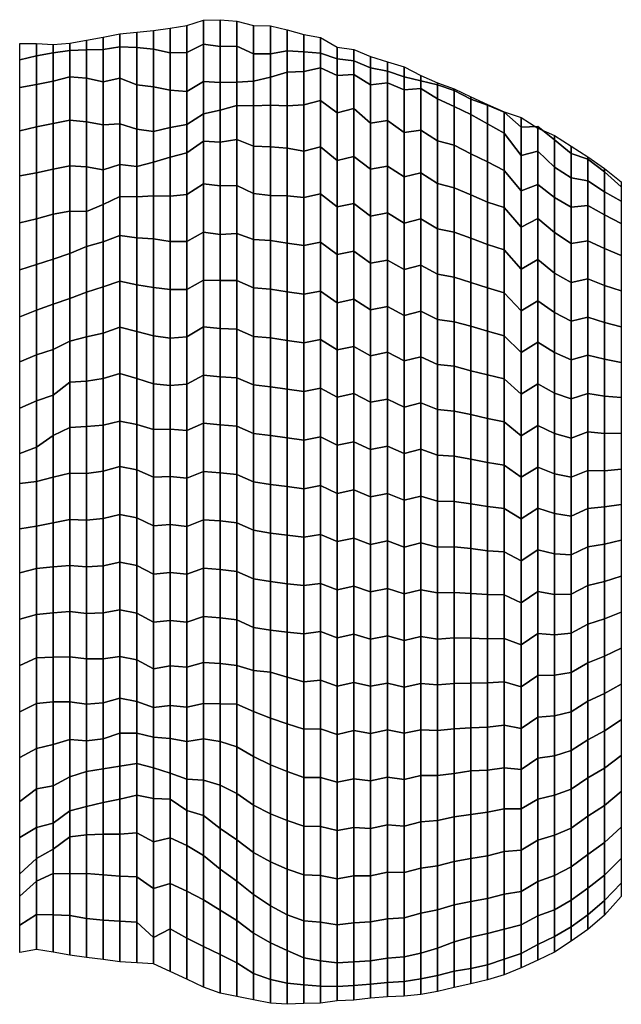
# Model space of a CAD drawing. Extents: x -2 to 194, y -30 to 73.
# Tile 4 of 4: x 158 to 194, y 14 to 73. Entities that reach past the tile are written whole.
import ezdxf

# ---------------------------------------------------------------- set-up
doc = ezdxf.new("R2010")
doc.units = 0
doc.header["$LTSCALE"] = 1.400842
doc.layers.add('mesh', color=1, linetype='CONTINUOUS')

msp = doc.modelspace()

# ---------------------------------------------------------------- meshes
at = {"layer": 'mesh'}
mesh = msp.add_polymesh((9, 9), dxfattribs=at)
for k, corner in enumerate([(170.309, 72.747, 37.628), (170.309, 71.15, 40.037), (170.309, 68.986, 41.988), (170.309, 67.328, 44.363), (170.309, 65.415, 46.536), (170.309, 62.8, 47.705), (170.309, 59.896, 47.925), (170.309, 57.137, 48.849), (170.309, 54.272, 49.391), (169.309, 72.711, 37.482), (169.309, 71.287, 40.022), (169.309, 69.046, 41.852), (169.309, 67.113, 44.031), (169.309, 65.467, 46.437), (169.309, 62.917, 47.773), (169.309, 60.029, 48.242), (169.309, 57.159, 48.687), (169.309, 54.356, 49.523), (168.309, 72.404, 38.108), (168.309, 70.78, 40.441), (168.309, 68.441, 42.094), (168.309, 66.469, 44.19), (168.309, 64.774, 46.463), (168.309, 62.291, 47.905), (168.309, 59.47, 48.595), (168.309, 56.597, 48.988), (168.309, 53.769, 49.464), (167.309, 72.242, 37.665), (167.309, 70.759, 40.143), (167.309, 68.536, 42.014), (167.309, 66.299, 43.87), (167.309, 64.526, 46.131), (167.309, 62.183, 47.816), (167.309, 59.479, 48.833), (167.309, 56.59, 49.159), (167.309, 53.687, 49.18), (166.309, 72.097, 37.64), (166.309, 70.978, 40.322), (166.309, 68.728, 42.135), (166.309, 66.049, 43.24), (166.309, 64.223, 45.426), (166.309, 62.199, 47.492), (166.309, 59.626, 48.826), (166.309, 56.728, 49.227), (166.309, 53.82, 49.505), (165.309, 72.004, 37.664), (165.309, 71.077, 40.36), (165.309, 68.845, 42.137), (165.309, 66.192, 43.223), (165.309, 63.951, 44.93), (165.309, 62.135, 47.092), (165.309, 59.692, 48.559), (165.309, 56.869, 49.118), (165.309, 54.094, 49.649), (164.309, 71.895, 37.384), (164.309, 71.114, 40.108), (164.309, 69.239, 42.206), (164.309, 66.517, 43.012), (164.309, 64.073, 44.401), (164.309, 62.171, 46.486), (164.309, 59.835, 48.146), (164.309, 57.101, 48.719), (164.309, 54.335, 49.366), (163.309, 71.702, 37.629), (163.309, 70.965, 40.367), (163.309, 69.031, 42.39), (163.309, 66.445, 43.25), (163.309, 63.765, 44.16), (163.309, 61.683, 45.918), (163.309, 59.449, 47.667), (163.309, 56.758, 48.36), (163.309, 53.989, 48.982), (162.309, 71.525, 37.567), (162.309, 70.95, 40.326), (162.309, 69.244, 42.535), (162.309, 66.624, 43.412), (162.309, 63.942, 44.296), (162.309, 61.269, 45.199), (162.309, 59.17, 47.045), (162.309, 56.448, 47.657), (162.309, 53.775, 48.37)]):
    mesh.set_mesh_vertex(divmod(k, 9), corner)
mesh = msp.add_polymesh((9, 9), dxfattribs=at)
for k, corner in enumerate([(178.309, 70.954, 37.48), (178.309, 70.276, 40.275), (178.309, 69.464, 43.045), (178.309, 67.427, 45.02), (178.309, 64.567, 45.43), (178.309, 61.753, 46.105), (178.309, 58.885, 46.527), (178.309, 56.011, 46.36), (178.309, 53.179, 45.8), (177.309, 71.106, 37.954), (177.309, 70.409, 40.753), (177.309, 69.398, 43.445), (177.309, 67.178, 45.193), (177.309, 64.329, 45.62), (177.309, 61.549, 46.404), (177.309, 58.69, 46.842), (177.309, 55.808, 46.738), (177.309, 52.982, 46.178), (176.309, 71.681, 37.086), (176.309, 70.734, 39.848), (176.309, 69.856, 42.635), (176.309, 67.914, 44.769), (176.309, 65.129, 45.686), (176.309, 62.315, 46.529), (176.309, 59.422, 47.069), (176.309, 56.508, 47.129), (176.309, 53.599, 46.954), (175.309, 71.858, 37.545), (175.309, 70.821, 40.259), (175.309, 69.639, 42.927), (175.309, 67.642, 45.015), (175.309, 64.882, 45.942), (175.309, 62.099, 46.79), (175.309, 59.241, 47.402), (175.309, 56.323, 47.522), (175.309, 53.411, 47.54), (174.309, 72.135, 37.538), (174.309, 70.889, 40.154), (174.309, 69.614, 42.793), (174.309, 67.601, 44.892), (174.309, 65.052, 46.308), (174.309, 62.2, 46.877), (174.309, 59.381, 47.669), (174.309, 56.466, 48.012), (174.309, 53.538, 48.133), (173.309, 72.388, 37.736), (173.309, 70.707, 40.12), (173.309, 69.31, 42.647), (173.309, 67.628, 45.038), (173.309, 65.14, 46.541), (173.309, 62.231, 46.811), (173.309, 59.526, 47.88), (173.309, 56.619, 48.306), (173.309, 53.7, 48.63), (172.309, 72.409, 37.766), (172.309, 70.709, 40.103), (172.309, 69.065, 42.501), (172.309, 67.598, 45.014), (172.309, 65.18, 46.619), (172.309, 62.346, 47.218), (172.309, 59.585, 48.092), (172.309, 56.691, 48.518), (172.309, 53.793, 48.91), (171.309, 72.65, 37.534), (171.309, 71.169, 40.058), (171.309, 69.01, 41.977), (171.309, 67.612, 44.511), (171.309, 65.575, 46.559), (171.309, 62.827, 47.529), (171.309, 59.951, 47.975), (171.309, 57.134, 48.74), (171.309, 54.231, 49.141), (170.309, 72.747, 37.628), (170.309, 71.15, 40.037), (170.309, 68.986, 41.988), (170.309, 67.328, 44.363), (170.309, 65.415, 46.536), (170.309, 62.8, 47.705), (170.309, 59.896, 47.925), (170.309, 57.137, 48.849), (170.309, 54.272, 49.391)]):
    mesh.set_mesh_vertex(divmod(k, 9), corner)
mesh = msp.add_polymesh((5, 9), dxfattribs=at)
for k, corner in enumerate([(162.309, 71.525, 37.567), (162.309, 70.95, 40.326), (162.309, 69.244, 42.535), (162.309, 66.624, 43.412), (162.309, 63.942, 44.296), (162.309, 61.269, 45.199), (162.309, 59.17, 47.045), (162.309, 56.448, 47.657), (162.309, 53.775, 48.37), (161.309, 71.342, 37.422), (161.309, 70.895, 40.156), (161.309, 69.317, 42.462), (161.309, 66.733, 43.545), (161.309, 63.998, 44.221), (161.309, 61.284, 44.912), (161.309, 58.744, 46.052), (161.309, 56.052, 46.787), (161.309, 53.506, 47.495), (160.309, 71.267, 37.62), (160.309, 70.755, 40.329), (160.309, 69.074, 42.535), (160.309, 66.541, 43.684), (160.309, 63.803, 44.264), (160.309, 61.111, 44.983), (160.309, 58.408, 45.683), (160.309, 55.72, 46.229), (160.309, 53.007, 46.666), (159.309, 71.316, 37.756), (159.309, 70.574, 40.461), (159.309, 68.873, 42.644), (159.309, 66.344, 43.84), (159.309, 63.581, 44.276), (159.309, 60.835, 44.871), (159.309, 58.102, 45.419), (159.309, 55.367, 45.71), (159.309, 52.689, 46.503), (158.309, 71.326, 37.782), (158.309, 70.349, 40.437), (158.309, 68.679, 42.696), (158.309, 66.096, 43.794), (158.309, 63.394, 44.663), (158.309, 60.596, 45.123), (158.309, 57.766, 44.91), (158.309, 54.962, 45.266), (158.309, 52.274, 46.126)]):
    mesh.set_mesh_vertex(divmod(k, 9), corner)
mesh = msp.add_polymesh((9, 9), dxfattribs=at)
for k, corner in enumerate([(186.309, 67.662, 37.197), (186.309, 67.627, 39.819), (186.309, 66.51, 42.123), (186.309, 64.237, 43.437), (186.309, 61.834, 44.549), (186.309, 59.3, 45.051), (186.309, 56.698, 44.558), (186.309, 54.098, 44.044), (186.309, 51.489, 43.563), (185.309, 68.138, 37.361), (185.309, 67.99, 40.044), (185.309, 67.069, 42.411), (185.309, 64.711, 43.658), (185.309, 62.26, 44.737), (185.309, 59.661, 45.217), (185.309, 57.024, 44.735), (185.309, 54.398, 44.176), (185.309, 51.738, 43.78), (184.309, 68.608, 37.335), (184.309, 68.509, 40.051), (184.309, 67.544, 42.469), (184.309, 65.228, 43.881), (184.309, 62.688, 44.874), (184.309, 60.024, 45.437), (184.309, 57.341, 44.975), (184.309, 54.658, 44.478), (184.309, 52.001, 43.86), (183.309, 68.967, 37.615), (183.309, 68.843, 40.359), (183.309, 68.01, 42.917), (183.309, 65.496, 43.997), (183.309, 62.933, 44.979), (183.309, 60.238, 45.528), (183.309, 57.518, 45.131), (183.309, 54.807, 44.616), (183.309, 52.114, 44.021), (182.309, 69.413, 37.251), (182.309, 69.084, 40.023), (182.309, 68.633, 42.745), (182.309, 66.144, 43.91), (182.309, 63.576, 45.019), (182.309, 60.821, 45.557), (182.309, 58.046, 45.481), (182.309, 55.293, 44.966), (182.309, 52.573, 44.339), (181.309, 69.928, 37.953), (181.309, 69.321, 40.67), (181.309, 68.551, 43.293), (181.309, 65.994, 44.381), (181.309, 63.346, 45.275), (181.309, 60.569, 45.704), (181.309, 57.786, 45.69), (181.309, 55.041, 45.093), (181.309, 52.322, 44.468), (180.309, 70.225, 37.356), (180.309, 69.662, 40.126), (180.309, 68.962, 42.861), (180.309, 66.712, 44.474), (180.309, 63.989, 45.254), (180.309, 61.185, 45.741), (180.309, 58.36, 46.115), (180.309, 55.581, 45.578), (180.309, 52.851, 44.828), (179.309, 70.547, 37.908), (179.309, 69.869, 40.672), (179.309, 68.841, 43.315), (179.309, 66.559, 44.844), (179.309, 63.795, 45.451), (179.309, 60.995, 45.95), (179.309, 58.169, 46.281), (179.309, 55.378, 45.756), (179.309, 52.621, 45.136), (178.309, 70.954, 37.48), (178.309, 70.276, 40.275), (178.309, 69.464, 43.045), (178.309, 67.427, 45.02), (178.309, 64.567, 45.43), (178.309, 61.753, 46.105), (178.309, 58.885, 46.527), (178.309, 56.011, 46.36), (178.309, 53.179, 45.8)]):
    mesh.set_mesh_vertex(divmod(k, 9), corner)
mesh = msp.add_polymesh((9, 9), dxfattribs=at)
for k, corner in enumerate([(194.309, 63.037, 36.487), (194.309, 62.735, 38.539), (194.309, 61.886, 40.522), (194.309, 60.54, 42.168), (194.309, 58.63, 43.152), (194.309, 56.523, 43.594), (194.309, 54.371, 43.682), (194.309, 52.239, 43.388), (194.309, 50.132, 42.917), (193.309, 63.849, 36.647), (193.309, 63.637, 38.815), (193.309, 62.449, 40.703), (193.309, 61.059, 42.41), (193.309, 59.043, 43.365), (193.309, 56.845, 43.791), (193.309, 54.62, 43.737), (193.309, 52.419, 43.32), (193.309, 50.213, 42.947), (192.309, 64.538, 36.656), (192.309, 64.395, 38.937), (192.309, 63.112, 40.849), (192.309, 61.624, 42.602), (192.309, 59.504, 43.501), (192.309, 57.233, 43.942), (192.309, 54.948, 43.78), (192.309, 52.678, 43.313), (192.309, 50.379, 43.012), (191.309, 65.18, 37.378), (191.309, 64.74, 39.628), (191.309, 63.287, 41.464), (191.309, 61.535, 43.026), (191.309, 59.361, 43.881), (191.309, 57.023, 44.151), (191.309, 54.696, 43.798), (191.309, 52.385, 43.346), (191.309, 50.049, 43.041), (190.309, 65.812, 37.204), (190.309, 65.561, 39.548), (190.309, 63.922, 41.327), (190.309, 62.104, 42.947), (190.309, 60.002, 44.144), (190.309, 57.583, 44.345), (190.309, 55.216, 43.874), (190.309, 52.821, 43.466), (190.309, 50.398, 43.211), (189.309, 66.254, 36.666), (189.309, 66.355, 39.136), (189.309, 64.887, 41.13), (189.309, 62.878, 42.643), (189.309, 60.856, 44.121), (189.309, 58.396, 44.458), (189.309, 55.914, 44.108), (189.309, 53.45, 43.615), (189.309, 50.949, 43.373), (188.309, 66.884, 37.737), (188.309, 66.315, 40.167), (188.309, 64.622, 42.002), (188.309, 62.496, 43.326), (188.309, 60.332, 44.554), (188.309, 57.815, 44.488), (188.309, 55.328, 44.047), (188.309, 52.83, 43.67), (188.309, 50.333, 43.312), (187.309, 67.241, 37.019), (187.309, 67.208, 39.614), (187.309, 65.952, 41.743), (187.309, 63.728, 43.102), (187.309, 61.497, 44.427), (187.309, 58.976, 44.787), (187.309, 56.407, 44.345), (187.309, 53.825, 43.953), (187.309, 51.25, 43.507), (186.309, 67.662, 37.197), (186.309, 67.627, 39.819), (186.309, 66.51, 42.123), (186.309, 64.237, 43.437), (186.309, 61.834, 44.549), (186.309, 59.3, 45.051), (186.309, 56.698, 44.558), (186.309, 54.098, 44.044), (186.309, 51.489, 43.563)]):
    mesh.set_mesh_vertex(divmod(k, 9), corner)
mesh = msp.add_polymesh((9, 9), dxfattribs=at)
for k, corner in enumerate([(170.309, 54.272, 49.391), (170.309, 51.376, 49.738), (170.309, 48.492, 50.177), (170.309, 45.624, 50.705), (170.309, 42.757, 51.194), (170.309, 39.848, 51.318), (170.309, 36.95, 51.003), (170.309, 34.223, 50.021), (170.309, 31.794, 48.417), (169.309, 54.356, 49.523), (169.309, 51.464, 49.964), (169.309, 48.599, 50.556), (169.309, 45.709, 51.01), (169.309, 42.816, 51.441), (169.309, 39.917, 51.698), (169.309, 37.032, 51.269), (169.309, 34.272, 50.319), (169.309, 31.821, 48.733), (168.309, 53.769, 49.464), (168.309, 50.924, 50.05), (168.309, 48.157, 50.923), (168.309, 45.308, 51.458), (168.309, 42.421, 51.454), (168.309, 39.559, 51.9), (168.309, 36.697, 51.448), (168.309, 33.998, 50.39), (168.309, 31.607, 48.775), (167.309, 53.687, 49.18), (167.309, 50.862, 49.864), (167.309, 48.231, 50.989), (167.309, 45.402, 51.646), (167.309, 42.537, 51.467), (167.309, 39.669, 51.967), (167.309, 36.784, 51.657), (167.309, 34.067, 50.645), (167.309, 31.697, 48.997), (166.309, 53.82, 49.505), (166.309, 50.951, 50.024), (166.309, 48.215, 50.906), (166.309, 45.375, 51.55), (166.309, 42.457, 51.528), (166.309, 39.562, 51.975), (166.309, 36.687, 51.579), (166.309, 33.902, 50.72), (166.309, 31.573, 48.972), (165.309, 54.094, 49.649), (165.309, 51.266, 50.14), (165.309, 48.524, 50.461), (165.309, 45.804, 51.256), (165.309, 42.933, 51.455), (165.309, 40.074, 51.795), (165.309, 37.218, 51.637), (165.309, 34.443, 50.927), (165.309, 31.931, 49.529), (164.309, 54.335, 49.366), (164.309, 51.575, 50.078), (164.309, 48.714, 50.069), (164.309, 46, 50.935), (164.309, 43.141, 51.192), (164.309, 40.287, 51.507), (164.309, 37.42, 51.564), (164.309, 34.634, 50.928), (164.309, 32.144, 49.511), (163.309, 53.989, 48.982), (163.309, 51.269, 49.731), (163.309, 48.482, 50.12), (163.309, 45.723, 50.707), (163.309, 42.893, 50.991), (163.309, 40.069, 51.332), (163.309, 37.237, 51.31), (163.309, 34.498, 50.575), (163.309, 31.853, 49.543), (162.309, 53.775, 48.37), (162.309, 51.122, 49.286), (162.309, 48.4, 49.993), (162.309, 45.594, 50.331), (162.309, 42.792, 50.75), (162.309, 39.991, 51.166), (162.309, 37.197, 51.144), (162.309, 34.499, 50.301), (162.309, 31.778, 49.527)]):
    mesh.set_mesh_vertex(divmod(k, 9), corner)
mesh = msp.add_polymesh((9, 9), dxfattribs=at)
for k, corner in enumerate([(178.309, 53.179, 45.8), (178.309, 50.368, 45.138), (178.309, 47.491, 44.811), (178.309, 44.609, 44.745), (178.309, 41.722, 44.699), (178.309, 38.846, 44.92), (178.309, 35.971, 45.265), (178.309, 33.082, 45.486), (178.309, 30.2, 45.462), (177.309, 52.982, 46.178), (177.309, 50.162, 45.853), (177.309, 47.285, 45.606), (177.309, 44.397, 45.494), (177.309, 41.508, 45.593), (177.309, 38.627, 45.724), (177.309, 35.741, 45.767), (177.309, 32.857, 45.944), (177.309, 29.97, 45.902), (176.309, 53.599, 46.954), (176.309, 50.7, 46.534), (176.309, 47.778, 46.279), (176.309, 44.87, 46.425), (176.309, 41.942, 46.434), (176.309, 39.007, 46.53), (176.309, 36.129, 46.68), (176.309, 33.215, 46.669), (176.309, 30.309, 46.298), (175.309, 53.411, 47.54), (175.309, 50.501, 47.454), (175.309, 47.589, 47.262), (175.309, 44.67, 47.259), (175.309, 41.785, 47.33), (175.309, 38.89, 47.741), (175.309, 35.983, 47.62), (175.309, 33.115, 47.33), (175.309, 30.281, 46.613), (174.309, 53.538, 48.133), (174.309, 50.632, 48.228), (174.309, 47.717, 48.369), (174.309, 44.804, 48.401), (174.309, 41.895, 48.653), (174.309, 38.981, 48.912), (174.309, 36.08, 48.702), (174.309, 33.388, 47.693), (174.309, 30.612, 46.83), (173.309, 53.7, 48.63), (173.309, 50.778, 48.862), (173.309, 47.857, 49.121), (173.309, 44.937, 49.353), (173.309, 42.023, 49.631), (173.309, 39.117, 49.955), (173.309, 36.2, 49.655), (173.309, 33.704, 48.161), (173.309, 30.937, 47.185), (172.309, 53.793, 48.91), (172.309, 50.886, 49.235), (172.309, 47.986, 49.634), (172.309, 45.084, 50.013), (172.309, 42.188, 50.438), (172.309, 39.28, 50.535), (172.309, 36.377, 50.201), (172.309, 33.793, 48.879), (172.309, 31.341, 47.32), (171.309, 54.231, 49.141), (171.309, 51.321, 49.491), (171.309, 48.412, 49.846), (171.309, 45.518, 50.298), (171.309, 42.641, 50.848), (171.309, 39.725, 51.051), (171.309, 36.824, 50.658), (171.309, 34.098, 49.659), (171.309, 31.78, 47.874), (170.309, 54.272, 49.391), (170.309, 51.376, 49.738), (170.309, 48.492, 50.177), (170.309, 45.624, 50.705), (170.309, 42.757, 51.194), (170.309, 39.848, 51.318), (170.309, 36.95, 51.003), (170.309, 34.223, 50.021), (170.309, 31.794, 48.417)]):
    mesh.set_mesh_vertex(divmod(k, 9), corner)
mesh = msp.add_polymesh((5, 9), dxfattribs=at)
for k, corner in enumerate([(162.309, 53.775, 48.37), (162.309, 51.122, 49.286), (162.309, 48.4, 49.993), (162.309, 45.594, 50.331), (162.309, 42.792, 50.75), (162.309, 39.991, 51.166), (162.309, 37.197, 51.144), (162.309, 34.499, 50.301), (162.309, 31.778, 49.527), (161.309, 53.506, 47.495), (161.309, 51.046, 48.635), (161.309, 48.333, 49.231), (161.309, 45.608, 49.796), (161.309, 42.842, 50.375), (161.309, 40.077, 50.956), (161.309, 37.319, 51.078), (161.309, 34.605, 50.319), (161.309, 31.926, 49.442), (160.309, 53.007, 46.666), (160.309, 50.265, 47.04), (160.309, 47.853, 48.302), (160.309, 45.372, 49.444), (160.309, 42.637, 50.047), (160.309, 39.991, 50.959), (160.309, 37.253, 51.135), (160.309, 34.595, 50.256), (160.309, 31.927, 49.409), (159.309, 52.689, 46.503), (159.309, 49.926, 46.983), (159.309, 47.171, 47.506), (159.309, 45.105, 49.232), (159.309, 42.439, 50.022), (159.309, 39.896, 51.022), (159.309, 37.144, 51.394), (159.309, 34.544, 50.5), (159.309, 31.811, 49.842), (158.309, 52.274, 46.126), (158.309, 49.491, 46.599), (158.309, 46.79, 47.306), (158.309, 44.996, 49.339), (158.309, 42.267, 50.082), (158.309, 39.647, 51.125), (158.309, 36.863, 51.44), (158.309, 34.102, 50.899), (158.309, 31.312, 50.371)]):
    mesh.set_mesh_vertex(divmod(k, 9), corner)
mesh = msp.add_polymesh((9, 9), dxfattribs=at)
for k, corner in enumerate([(186.309, 51.489, 43.563), (186.309, 48.878, 43.143), (186.309, 46.24, 42.844), (186.309, 43.607, 42.515), (186.309, 40.966, 42.469), (186.309, 38.351, 42.122), (186.309, 35.7, 41.996), (186.309, 33.056, 42.229), (186.309, 30.413, 42.47), (185.309, 51.738, 43.78), (185.309, 49.11, 43.226), (185.309, 46.44, 42.883), (185.309, 43.769, 42.638), (185.309, 41.088, 42.547), (185.309, 38.407, 42.32), (185.309, 35.727, 42.35), (185.309, 33.038, 42.41), (185.309, 30.371, 42.741), (184.309, 52.001, 43.86), (184.309, 49.322, 43.339), (184.309, 46.614, 43.049), (184.309, 43.901, 42.817), (184.309, 41.19, 42.695), (184.309, 38.469, 42.551), (184.309, 35.741, 42.617), (184.309, 33.013, 42.723), (184.309, 30.306, 43.056), (183.309, 52.114, 44.021), (183.309, 49.416, 43.448), (183.309, 46.688, 43.095), (183.309, 43.935, 42.977), (183.309, 41.184, 42.792), (183.309, 38.438, 42.794), (183.309, 35.679, 42.836), (183.309, 32.929, 43.07), (183.309, 30.199, 43.45), (182.309, 52.573, 44.339), (182.309, 49.825, 43.745), (182.309, 47.039, 43.42), (182.309, 44.239, 43.18), (182.309, 41.431, 43.086), (182.309, 38.629, 43.203), (182.309, 35.823, 43.263), (182.309, 33.027, 43.408), (182.309, 30.248, 43.817), (181.309, 52.322, 44.468), (181.309, 49.558, 43.984), (181.309, 46.788, 43.546), (181.309, 43.982, 43.41), (181.309, 41.184, 43.428), (181.309, 38.39, 43.559), (181.309, 35.597, 43.614), (181.309, 32.805, 43.827), (181.309, 30.049, 44.377), (180.309, 52.851, 44.828), (180.309, 50.042, 44.332), (180.309, 47.224, 43.942), (180.309, 44.386, 43.721), (180.309, 41.548, 43.749), (180.309, 38.703, 43.821), (180.309, 35.863, 43.945), (180.309, 33.041, 44.261), (180.309, 30.237, 44.738), (179.309, 52.621, 45.136), (179.309, 49.858, 44.457), (179.309, 47.031, 44.154), (179.309, 44.189, 44.109), (179.309, 41.344, 44.17), (179.309, 38.497, 44.247), (179.309, 35.669, 44.493), (179.309, 32.852, 44.812), (179.309, 30.031, 45.121), (178.309, 53.179, 45.8), (178.309, 50.368, 45.138), (178.309, 47.491, 44.811), (178.309, 44.609, 44.745), (178.309, 41.722, 44.699), (178.309, 38.846, 44.92), (178.309, 35.971, 45.265), (178.309, 33.082, 45.486), (178.309, 30.2, 45.462)]):
    mesh.set_mesh_vertex(divmod(k, 9), corner)
mesh = msp.add_polymesh((9, 9), dxfattribs=at)
for k, corner in enumerate([(194.309, 50.132, 42.917), (194.309, 47.992, 42.674), (194.309, 45.85, 42.566), (194.309, 43.734, 42.178), (194.309, 41.598, 41.891), (194.309, 39.443, 41.789), (194.309, 37.288, 41.894), (194.309, 35.132, 41.955), (194.309, 32.979, 42.066), (193.309, 50.213, 42.947), (193.309, 47.984, 42.717), (193.309, 45.754, 42.609), (193.309, 43.585, 42.089), (193.309, 41.365, 41.805), (193.309, 39.126, 41.739), (193.309, 36.886, 41.79), (193.309, 34.649, 41.901), (193.309, 32.412, 42.026), (192.309, 50.379, 43.012), (192.309, 48.073, 42.787), (192.309, 45.771, 42.523), (192.309, 43.49, 42.108), (192.309, 41.196, 41.796), (192.309, 38.885, 41.665), (192.309, 36.572, 41.73), (192.309, 34.263, 41.758), (192.309, 31.952, 41.922), (191.309, 50.049, 43.041), (191.309, 47.702, 42.792), (191.309, 45.357, 42.532), (191.309, 43.038, 42.148), (191.309, 40.716, 41.738), (191.309, 38.361, 41.737), (191.309, 36.035, 41.544), (191.309, 33.682, 41.595), (191.309, 31.33, 41.792), (190.309, 50.398, 43.211), (190.309, 47.986, 42.873), (190.309, 45.575, 42.545), (190.309, 43.182, 42.105), (190.309, 40.785, 41.749), (190.309, 38.352, 41.74), (190.309, 35.929, 41.52), (190.309, 33.506, 41.555), (190.309, 31.086, 41.786), (189.309, 50.949, 43.373), (189.309, 48.46, 43.017), (189.309, 45.967, 42.692), (189.309, 43.51, 42.169), (189.309, 41.011, 41.936), (189.309, 38.515, 41.639), (189.309, 36.009, 41.456), (189.309, 33.498, 41.566), (189.309, 30.995, 41.805), (188.309, 50.333, 43.312), (188.309, 47.842, 43.017), (188.309, 45.368, 42.54), (188.309, 42.864, 42.217), (188.309, 40.353, 41.996), (188.309, 37.849, 41.743), (188.309, 35.337, 41.624), (188.309, 32.815, 41.669), (188.309, 30.322, 42.022), (187.309, 51.25, 43.507), (187.309, 48.673, 43.082), (187.309, 46.081, 42.744), (187.309, 43.494, 42.377), (187.309, 40.889, 42.193), (187.309, 38.327, 41.926), (187.309, 35.716, 41.888), (187.309, 33.112, 41.993), (187.309, 30.515, 42.207), (186.309, 51.489, 43.563), (186.309, 48.878, 43.143), (186.309, 46.24, 42.844), (186.309, 43.607, 42.515), (186.309, 40.966, 42.469), (186.309, 38.351, 42.122), (186.309, 35.7, 41.996), (186.309, 33.056, 42.229), (186.309, 30.413, 42.47)]):
    mesh.set_mesh_vertex(divmod(k, 9), corner)
mesh = msp.add_polymesh((9, 8), dxfattribs=at)
for k, corner in enumerate([(194.309, 32.979, 42.066), (194.309, 30.844, 42.267), (194.309, 28.702, 42.384), (194.309, 26.546, 42.355), (194.309, 24.425, 41.985), (194.309, 22.541, 40.966), (194.309, 21.06, 39.411), (194.309, 20.26, 37.419), (193.309, 32.412, 42.026), (193.309, 30.178, 42.194), (193.309, 27.943, 42.354), (193.309, 25.713, 42.492), (193.309, 23.507, 42.184), (193.309, 21.539, 41.137), (193.309, 20.035, 39.498), (193.309, 19.142, 37.467), (192.309, 31.952, 41.922), (192.309, 29.642, 42.12), (192.309, 27.366, 42.477), (192.309, 25.074, 42.798), (192.309, 22.791, 42.459), (192.309, 20.774, 41.358), (192.309, 19.172, 39.697), (192.309, 18.29, 37.569), (191.309, 31.33, 41.792), (191.309, 29.002, 42.168), (191.309, 26.692, 42.644), (191.309, 24.361, 43.004), (191.309, 22.039, 42.718), (191.309, 20.041, 41.521), (191.309, 18.452, 39.777), (191.309, 17.592, 37.612), (190.309, 31.086, 41.786), (190.309, 28.691, 42.226), (190.309, 26.331, 42.826), (190.309, 23.941, 43.215), (190.309, 21.531, 42.983), (190.309, 19.479, 41.711), (190.309, 17.867, 39.9), (190.309, 16.932, 37.683), (189.309, 30.995, 41.805), (189.309, 28.549, 42.392), (189.309, 26.093, 42.929), (189.309, 23.642, 43.491), (189.309, 21.159, 43.296), (189.309, 19.115, 41.878), (189.309, 17.394, 40.057), (189.309, 16.466, 37.747), (188.309, 30.322, 42.022), (188.309, 27.862, 42.592), (188.309, 25.508, 43.395), (188.309, 23.037, 43.889), (188.309, 20.577, 43.45), (188.309, 18.574, 41.923), (188.309, 16.851, 40.096), (188.309, 15.994, 37.746), (187.309, 30.515, 42.207), (187.309, 27.962, 42.746), (187.309, 25.524, 43.672), (187.309, 22.956, 44.088), (187.309, 20.412, 43.629), (187.309, 18.312, 42.085), (187.309, 16.525, 40.208), (187.309, 15.578, 37.819), (186.309, 30.413, 42.47), (186.309, 27.82, 43.018), (186.309, 25.307, 43.855), (186.309, 22.704, 44.352), (186.309, 20.151, 43.835), (186.309, 18.057, 42.221), (186.309, 16.183, 40.355), (186.309, 15.284, 37.888)]):
    mesh.set_mesh_vertex(divmod(k, 8), corner)
mesh = msp.add_polymesh((5, 8), dxfattribs=at)
for k, corner in enumerate([(162.309, 31.778, 49.527), (162.309, 29.577, 47.82), (162.309, 27.751, 45.819), (162.309, 25.649, 44.016), (162.309, 23.956, 41.783), (162.309, 21.639, 40.219), (162.309, 18.955, 39.326), (162.309, 16.625, 37.752), (161.309, 31.926, 49.442), (161.309, 29.675, 47.834), (161.309, 27.426, 46.375), (161.309, 25.399, 44.435), (161.309, 23.831, 42.164), (161.309, 21.619, 40.523), (161.309, 19.123, 39.206), (161.309, 16.755, 37.73), (160.309, 31.927, 49.409), (160.309, 29.359, 48.286), (160.309, 26.9, 46.977), (160.309, 24.649, 45.328), (160.309, 23.108, 43.025), (160.309, 21.653, 40.729), (160.309, 19.168, 39.441), (160.309, 16.938, 37.767), (159.309, 31.811, 49.842), (159.309, 29.136, 49.059), (159.309, 26.712, 47.68), (159.309, 24.401, 46.146), (159.309, 22.546, 44.069), (159.309, 21.196, 41.625), (159.309, 19.185, 39.679), (159.309, 17.095, 37.828), (158.309, 31.312, 50.371), (158.309, 28.585, 49.577), (158.309, 25.958, 48.485), (158.309, 23.808, 46.683), (158.309, 21.635, 44.879), (158.309, 20.296, 42.404), (158.309, 18.558, 40.233), (158.309, 16.913, 37.935)]):
    mesh.set_mesh_vertex(divmod(k, 8), corner)
mesh = msp.add_polymesh((9, 8), dxfattribs=at)
for k, corner in enumerate([(170.309, 31.794, 48.417), (170.309, 29.542, 46.579), (170.309, 26.94, 45.29), (170.309, 24.347, 43.966), (170.309, 21.901, 42.389), (170.309, 19.448, 40.848), (170.309, 16.798, 39.631), (170.309, 14.483, 37.912), (169.309, 31.821, 48.733), (169.309, 29.713, 46.717), (169.309, 27.228, 45.219), (169.309, 25.126, 43.195), (169.309, 22.727, 41.52), (169.309, 20.069, 40.319), (169.309, 17.28, 39.449), (169.309, 14.851, 37.902), (168.309, 31.607, 48.775), (168.309, 29.552, 46.751), (168.309, 27.3, 44.964), (168.309, 25.42, 42.752), (168.309, 23.328, 40.968), (168.309, 20.585, 40.025), (168.309, 17.778, 39.29), (168.309, 15.324, 37.863), (167.309, 31.697, 48.997), (167.309, 29.735, 46.874), (167.309, 27.656, 44.896), (167.309, 26.092, 42.456), (167.309, 23.785, 41.063), (167.309, 21.044, 40.178), (167.309, 18.324, 39.168), (167.309, 15.786, 37.829), (166.309, 31.573, 48.972), (166.309, 29.806, 46.646), (166.309, 27.974, 44.423), (166.309, 26.133, 42.193), (166.309, 23.531, 40.971), (166.309, 20.738, 40.138), (166.309, 17.814, 39.94), (166.309, 16.229, 37.78), (165.309, 31.931, 49.529), (165.309, 30.044, 47.402), (165.309, 28.222, 45.199), (165.309, 26.335, 43.056), (165.309, 24.078, 41.341), (165.309, 21.442, 40.199), (165.309, 18.742, 39.2), (165.309, 16.296, 37.773), (164.309, 32.144, 49.511), (164.309, 30.054, 47.625), (164.309, 28.064, 45.591), (164.309, 26.085, 43.514), (164.309, 24.002, 41.552), (164.309, 21.493, 40.18), (164.309, 18.794, 39.254), (164.309, 16.349, 37.815), (163.309, 31.853, 49.543), (163.309, 29.705, 47.764), (163.309, 27.901, 45.599), (163.309, 25.894, 43.632), (163.309, 23.996, 41.551), (163.309, 21.573, 40.097), (163.309, 18.844, 39.322), (163.309, 16.491, 37.756), (162.309, 31.778, 49.527), (162.309, 29.577, 47.82), (162.309, 27.751, 45.819), (162.309, 25.649, 44.016), (162.309, 23.956, 41.783), (162.309, 21.639, 40.219), (162.309, 18.955, 39.326), (162.309, 16.625, 37.752)]):
    mesh.set_mesh_vertex(divmod(k, 8), corner)
mesh = msp.add_polymesh((9, 8), dxfattribs=at)
for k, corner in enumerate([(178.309, 30.2, 45.462), (178.309, 27.303, 45.428), (178.309, 24.406, 45.514), (178.309, 21.51, 45.593), (178.309, 18.702, 45.053), (178.309, 16.352, 43.401), (178.309, 14.934, 40.902), (178.309, 14.06, 38.147), (177.309, 29.97, 45.902), (177.309, 27.106, 45.617), (177.309, 24.217, 45.707), (177.309, 21.329, 45.835), (177.309, 18.573, 45.09), (177.309, 16.299, 43.367), (177.309, 14.879, 40.879), (177.309, 14.028, 38.115), (176.309, 30.309, 46.298), (176.309, 27.398, 45.896), (176.309, 24.468, 46.079), (176.309, 21.535, 46.018), (176.309, 18.728, 45.222), (176.309, 16.42, 43.417), (176.309, 14.912, 40.923), (176.309, 13.881, 38.17), (175.309, 30.281, 46.613), (175.309, 27.397, 46.141), (175.309, 24.481, 46.326), (175.309, 21.572, 46.054), (175.309, 18.814, 45.124), (175.309, 16.603, 43.224), (175.309, 14.979, 40.821), (175.309, 13.856, 38.128), (174.309, 30.612, 46.83), (174.309, 27.744, 46.273), (174.309, 24.816, 46.365), (174.309, 21.913, 45.953), (174.309, 19.177, 44.903), (174.309, 17.033, 42.958), (174.309, 15.078, 40.794), (174.309, 13.816, 38.146), (173.309, 30.937, 47.185), (173.309, 28.157, 46.281), (173.309, 25.224, 46.252), (173.309, 22.351, 45.681), (173.309, 19.713, 44.452), (173.309, 17.488, 42.566), (173.309, 15.3, 40.685), (173.309, 13.888, 38.116), (172.309, 31.341, 47.32), (172.309, 28.64, 46.288), (172.309, 25.741, 45.898), (172.309, 22.895, 45.273), (172.309, 20.379, 43.82), (172.309, 18.076, 42.046), (172.309, 15.659, 40.478), (172.309, 14.092, 38.021), (171.309, 31.78, 47.874), (171.309, 29.217, 46.499), (171.309, 26.441, 45.585), (171.309, 23.658, 44.671), (171.309, 21.177, 43.132), (171.309, 18.842, 41.472), (171.309, 16.306, 40.035), (171.309, 14.278, 37.941), (170.309, 31.794, 48.417), (170.309, 29.542, 46.579), (170.309, 26.94, 45.29), (170.309, 24.347, 43.966), (170.309, 21.901, 42.389), (170.309, 19.448, 40.848), (170.309, 16.798, 39.631), (170.309, 14.483, 37.912)]):
    mesh.set_mesh_vertex(divmod(k, 8), corner)
mesh = msp.add_polymesh((9, 8), dxfattribs=at)
for k, corner in enumerate([(186.309, 30.413, 42.47), (186.309, 27.82, 43.018), (186.309, 25.307, 43.855), (186.309, 22.704, 44.352), (186.309, 20.151, 43.835), (186.309, 18.057, 42.221), (186.309, 16.183, 40.355), (186.309, 15.284, 37.888), (185.309, 30.371, 42.741), (185.309, 27.783, 43.414), (185.309, 25.186, 44.09), (185.309, 22.547, 44.566), (185.309, 19.964, 43.951), (185.309, 17.832, 42.329), (185.309, 15.964, 40.429), (185.309, 15.042, 37.929), (184.309, 30.306, 43.056), (184.309, 27.64, 43.645), (184.309, 25.03, 44.416), (184.309, 22.357, 44.858), (184.309, 19.769, 44.183), (184.309, 17.549, 42.597), (184.309, 15.798, 40.51), (184.309, 14.827, 37.983), (183.309, 30.199, 43.45), (183.309, 27.507, 44.055), (183.309, 24.818, 44.68), (183.309, 22.098, 45.075), (183.309, 19.478, 44.312), (183.309, 17.186, 42.787), (183.309, 15.533, 40.592), (183.309, 14.577, 38.017), (182.309, 30.248, 43.817), (182.309, 27.519, 44.492), (182.309, 24.746, 44.956), (182.309, 21.966, 45.264), (182.309, 19.266, 44.52), (182.309, 16.88, 43.039), (182.309, 15.35, 40.701), (182.309, 14.406, 38.06), (181.309, 30.049, 44.377), (181.309, 27.27, 44.788), (181.309, 24.482, 45.12), (181.309, 21.702, 45.327), (181.309, 18.985, 44.612), (181.309, 16.653, 43.085), (181.309, 15.187, 40.71), (181.309, 14.296, 38.049), (180.309, 30.237, 44.738), (180.309, 27.405, 45.054), (180.309, 24.559, 45.19), (180.309, 21.721, 45.329), (180.309, 18.939, 44.747), (180.309, 16.572, 43.231), (180.309, 15.127, 40.791), (180.309, 14.265, 38.09), (179.309, 30.031, 45.121), (179.309, 27.19, 45.316), (179.309, 24.346, 45.444), (179.309, 21.509, 45.446), (179.309, 18.747, 44.855), (179.309, 16.423, 43.276), (179.309, 15.022, 40.81), (179.309, 14.18, 38.101), (178.309, 30.2, 45.462), (178.309, 27.303, 45.428), (178.309, 24.406, 45.514), (178.309, 21.51, 45.593), (178.309, 18.702, 45.053), (178.309, 16.352, 43.401), (178.309, 14.934, 40.902), (178.309, 14.06, 38.147)]):
    mesh.set_mesh_vertex(divmod(k, 8), corner)

doc.saveas('drawing.dxf')
